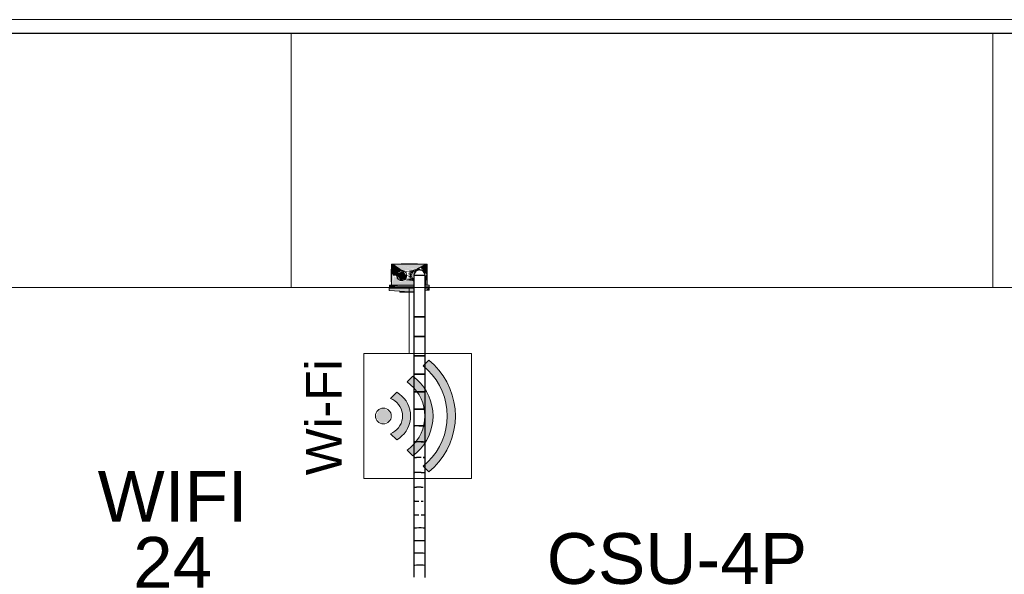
# Model space of a CAD drawing. Header units: millimetres. Extents: x 4476663 to 4477054, y -30323851 to -30323414.
# Tile 228 of 256: x 4476921.73 to 4476925.61, y -30323531.12 to -30323528.93. Entities that reach past the tile are written whole.
import ezdxf

# ---------------------------------------------------------------- set-up
doc = ezdxf.new("R2010")
doc.units = ezdxf.units.MM
doc.linetypes.add('NULL', pattern=[0])
for name, color, linetype, lineweight in [('CE-Caixa', 9, 'Continuous', 18), ('CE-Condutos (Teto)', 1, 'Continuous', 25), ('CE-Textos fios', 7, 'Continuous', 9), ('IFC-Parede padrão-Contorno', 44, 'Continuous', 5), ('IFC-Parede-Contorno', 42, 'Continuous', 5), ('P-Simbol', 5, 'Continuous', 20), ('Textos', 7, 'Continuous', 9)]:
    doc.layers.add(name, color=color, linetype=linetype, lineweight=lineweight)
doc.styles.add('ARIAL', font='arial.ttf')

msp = doc.modelspace()

# ---------------------------------------------------------------- hatches: boundary and pattern name
at = {"layer": 'CE-Caixa', "linetype": 'Continuous'}
for points in [[(4476923.1975, -30323529.8966), (4476923.1952, -30323529.8966), (4476923.1979, -30323529.9383)], [(4476923.1952, -30323529.9026), (4476923.1952, -30323529.9451), (4476923.1975, -30323529.9801), (4476923.2032, -30323529.9451), (4476923.1979, -30323529.9383)], [(4476923.1978, -30323529.9355), (4476923.2012, -30323529.9426), (4476923.2135, -30323529.9421), (4476923.23, -30323529.9223), (4476923.2032, -30323529.8966), (4476923.1975, -30323529.8966)], [(4476923.2403, -30323529.9223), (4476923.2032, -30323529.8966), (4476923.23, -30323529.9223)], [(4476923.2032, -30323529.8966), (4476923.2718, -30323529.9167), (4476923.2861, -30323529.9173)], [(4476923.2888, -30323529.9157), (4476923.3272, -30323529.8966), (4476923.2032, -30323529.8966), (4476923.2736, -30323529.9137)], [(4476923.2827, -30323529.9199), (4476923.2032, -30323529.8966), (4476923.2403, -30323529.9223)], [(4476923.2578, -30323529.9241), (4476923.2775, -30323529.9239), (4476923.2827, -30323529.9199)], [(4476923.3016, -30323529.9174), (4476923.3272, -30323529.8966), (4476923.2887, -30323529.9174)], [(4476923.3332, -30323529.9383), (4476923.3328, -30323529.8966), (4476923.3272, -30323529.8966), (4476923.3094, -30323529.9111), (4476923.317, -30323529.9177)], [(4476923.3352, -30323529.9026), (4476923.3328, -30323529.8966), (4476923.3332, -30323529.9383)], [(4476923.3352, -30323529.9026), (4476923.3328, -30323529.9801), (4476923.3352, -30323529.9451)], [(4476923.1952, -30323529.9451), (4476923.1952, -30323529.9666), (4476923.1975, -30323529.9801)], [(4476923.1975, -30323529.9801), (4476923.2835, -30323529.9801), (4476923.2835, -30323529.9635), (4476923.2523, -30323529.9597), (4476923.2294, -30323529.9666), (4476923.2061, -30323529.9443)], [(4476923.2159, -30323529.9364), (4476923.221, -30323529.9557), (4476923.2179, -30323529.9316)], [(4476923.2179, -30323529.9319), (4476923.2416, -30323529.9224), (4476923.2221, -30323529.9261)], [(4476923.2182, -30323529.9345), (4476923.2189, -30323529.9396), (4476923.2482, -30323529.9566), (4476923.255, -30323529.9431), (4476923.2412, -30323529.9226)], [(4476923.23, -30323529.9609), (4476923.2482, -30323529.9566), (4476923.2189, -30323529.9396)], [(4476923.2735, -30323529.9541), (4476923.2452, -30323529.9589), (4476923.2733, -30323529.9593)], [(4476923.2505, -30323529.9264), (4476923.2755, -30323529.9243), (4476923.2532, -30323529.9242)], [(4476923.2525, -30323529.9597), (4476923.2827, -30323529.9632), (4476923.2775, -30323529.9592)], [(4476923.2563, -30323529.9407), (4476923.2702, -30323529.9416), (4476923.271, -30323529.9351)], [(4476923.2576, -30323529.9522), (4476923.2735, -30323529.9541), (4476923.271, -30323529.948)], [(4476923.2582, -30323529.928), (4476923.2735, -30323529.9291), (4476923.2775, -30323529.9239)], [(4476923.2583, -30323529.9327), (4476923.271, -30323529.9351), (4476923.2735, -30323529.9291)], [(4476923.2594, -30323529.9471), (4476923.271, -30323529.948), (4476923.2702, -30323529.9416)], [(4476923.3332, -30323529.9383), (4476923.3278, -30323529.9445), (4476923.3278, -30323529.9801), (4476923.3328, -30323529.9801)], [(4476923.3352, -30323529.9451), (4476923.3337, -30323529.9666), (4476923.3352, -30323529.9801)], [(4476923.1863, -30323529.9916), (4476923.1863, -30323530.0006), (4476923.2652, -30323530.0059), (4476923.2835, -30323530.0043), (4476923.2835, -30323529.9916)], [(4476923.1892, -30323529.9801), (4476923.1874, -30323529.9861), (4476923.23, -30323529.9809)], [(4476923.1975, -30323529.9861), (4476923.1952, -30323529.9916), (4476923.2835, -30323529.988), (4476923.2835, -30323529.9861)], [(4476923.2341, -30323529.9801), (4476923.2032, -30323529.9861), (4476923.2835, -30323529.9861), (4476923.2835, -30323529.9801)], [(4476923.2032, -30323529.9916), (4476923.2835, -30323529.9916), (4476923.2835, -30323529.9883)], [(4476923.3278, -30323529.9974), (4476923.3441, -30323529.9989), (4476923.3441, -30323529.9916)], [(4476923.2282, -30323530.007), (4476923.282, -30323530.007), (4476923.2413, -30323530.0043)]]:
    msp.add_hatch(color=163, dxfattribs=at).paths.add_polyline_path(points)
at = {"layer": 'P-Simbol', "linetype": 'Continuous'}
for points in [[(4476923.3421, -30323530.2751), (4476923.3193, -30323530.2978), (4476923.3304, -30323530.3071), (4476923.3604, -30323530.339), (4476923.3845, -30323530.3755), (4476923.4018, -30323530.4157), (4476923.4119, -30323530.4583), (4476923.4145, -30323530.502), (4476923.4094, -30323530.5455), (4476923.3969, -30323530.5874), (4476923.3773, -30323530.6265), (4476923.3511, -30323530.6617), (4476923.3193, -30323530.6917), (4476923.3421, -30323530.7145), (4476923.3605, -30323530.6981), (4476923.3775, -30323530.6801), (4476923.3928, -30323530.6608), (4476923.4064, -30323530.6401), (4476923.4182, -30323530.6184), (4476923.428, -30323530.5958), (4476923.4358, -30323530.5723), (4476923.4415, -30323530.5483), (4476923.4451, -30323530.5239), (4476923.4466, -30323530.4992), (4476923.4459, -30323530.4745), (4476923.443, -30323530.45), (4476923.4381, -30323530.4258), (4476923.431, -30323530.4021), (4476923.4219, -30323530.3792), (4476923.4109, -30323530.3571), (4476923.3979, -30323530.336), (4476923.3832, -30323530.3162), (4476923.3668, -30323530.2977)], [(4476923.2564, -30323530.6288), (4476923.2793, -30323530.6518), (4476923.2926, -30323530.6411), (4476923.316, -30323530.6164), (4476923.3348, -30323530.5881), (4476923.3484, -30323530.5569), (4476923.3564, -30323530.5239), (4476923.3585, -30323530.4899), (4476923.3547, -30323530.4561), (4476923.3451, -30323530.4235), (4476923.33, -30323530.393), (4476923.3098, -30323530.3657), (4476923.2793, -30323530.3378), (4476923.2564, -30323530.3607), (4476923.2794, -30323530.38), (4476923.2976, -30323530.4019), (4476923.3117, -30323530.4265), (4476923.3212, -30323530.4533), (4476923.3261, -30323530.4813), (4476923.3259, -30323530.5098), (4476923.3208, -30323530.5377), (4476923.311, -30323530.5644), (4476923.2967, -30323530.589), (4476923.2783, -30323530.6107)], [(4476923.2158, -30323530.4013), (4476923.1919, -30323530.4252), (4476923.2042, -30323530.4316), (4476923.227, -30323530.4547), (4476923.238, -30323530.4853), (4476923.235, -30323530.5177), (4476923.2186, -30323530.5458), (4476923.1919, -30323530.5643), (4476923.2158, -30323530.5882), (4476923.2238, -30323530.5833), (4476923.2504, -30323530.5574), (4476923.2666, -30323530.5239), (4476923.2703, -30323530.4868), (4476923.2612, -30323530.4508), (4476923.2402, -30323530.42)], [(4476923.1635, -30323530.4637), (4476923.1457, -30323530.4693), (4476923.1329, -30323530.5002), (4476923.1554, -30323530.5248), (4476923.1873, -30323530.5148), (4476923.1917, -30323530.4816)]]:
    msp.add_hatch(color=5, dxfattribs=at).paths.add_polyline_path(points)

# ---------------------------------------------------------------- linework, layer by layer
at = {"layer": 'CE-Caixa'}
for p, q in [((4476923.1952, -30323529.9166), (4476923.1943, -30323529.9166)), ((4476923.1943, -30323529.9166), (4476923.1943, -30323529.9174)), ((4476923.1943, -30323529.9174), (4476923.1943, -30323529.9199)), ((4476923.1943, -30323529.9199), (4476923.1943, -30323529.9239)), ((4476923.1952, -30323529.8966), (4476923.1952, -30323529.9026)), ((4476923.1975, -30323529.8966), (4476923.1952, -30323529.8966)), ((4476923.1952, -30323529.9026), (4476923.1952, -30323529.9166)), ((4476923.1952, -30323529.9166), (4476923.1952, -30323529.9451)), ((4476923.1952, -30323529.9174), (4476923.1952, -30323529.9166)), ((4476923.1952, -30323529.9199), (4476923.1952, -30323529.9174)), ((4476923.1952, -30323529.9239), (4476923.1952, -30323529.9199)), ((4476923.2032, -30323529.8966), (4476923.1975, -30323529.8966)), ((4476923.2332, -30323529.8966), (4476923.2032, -30323529.8966)), ((4476923.2337, -30323529.8956), (4476923.2332, -30323529.8956)), ((4476923.2332, -30323529.8956), (4476923.2332, -30323529.8966)), ((4476923.2402, -30323529.8966), (4476923.2332, -30323529.8966)), ((4476923.2332, -30323529.8966), (4476923.2337, -30323529.8966)), ((4476923.2343, -30323529.8956), (4476923.2337, -30323529.8956)), ((4476923.2337, -30323529.8966), (4476923.2343, -30323529.8966)), ((4476923.2359, -30323529.8956), (4476923.2343, -30323529.8956)), ((4476923.2343, -30323529.8966), (4476923.2359, -30323529.8966)), ((4476923.2375, -30323529.8956), (4476923.2359, -30323529.8956)), ((4476923.2359, -30323529.8966), (4476923.2375, -30323529.8966)), ((4476923.24, -30323529.8956), (4476923.2375, -30323529.8956)), ((4476923.2375, -30323529.8966), (4476923.24, -30323529.8966)), ((4476923.2402, -30323529.8956), (4476923.2402, -30323529.8966)), ((4476923.241, -30323529.8956), (4476923.2402, -30323529.8956)), ((4476923.2902, -30323529.8966), (4476923.2402, -30323529.8966)), ((4476923.2402, -30323529.8966), (4476923.241, -30323529.8966)), ((4476923.2435, -30323529.8956), (4476923.241, -30323529.8956)), ((4476923.241, -30323529.8966), (4476923.2435, -30323529.8966)), ((4476923.2475, -30323529.8956), (4476923.2435, -30323529.8956)), ((4476923.2435, -30323529.8966), (4476923.2475, -30323529.8966)), ((4476923.2527, -30323529.8956), (4476923.2475, -30323529.8956)), ((4476923.2475, -30323529.8966), (4476923.2527, -30323529.8966)), ((4476923.2587, -30323529.8956), (4476923.2527, -30323529.8956)), ((4476923.2527, -30323529.8966), (4476923.2587, -30323529.8966)), ((4476923.2652, -30323529.8956), (4476923.2587, -30323529.8956)), ((4476923.2587, -30323529.8966), (4476923.2652, -30323529.8966)), ((4476923.2716, -30323529.8956), (4476923.2652, -30323529.8956)), ((4476923.2652, -30323529.8966), (4476923.2716, -30323529.8966)), ((4476923.2777, -30323529.8956), (4476923.2716, -30323529.8956)), ((4476923.2716, -30323529.8966), (4476923.2777, -30323529.8966)), ((4476923.2775, -30323529.9239), (4476923.2827, -30323529.9199)), ((4476923.2829, -30323529.8956), (4476923.2777, -30323529.8956)), ((4476923.2777, -30323529.8966), (4476923.2829, -30323529.8966)), ((4476923.2827, -30323529.9199), (4476923.2887, -30323529.9174)), ((4476923.2868, -30323529.8956), (4476923.2829, -30323529.8956)), ((4476923.2829, -30323529.8966), (4476923.2868, -30323529.8966)), ((4476923.2893, -30323529.8956), (4476923.2868, -30323529.8956)), ((4476923.2868, -30323529.8966), (4476923.2893, -30323529.8966)), ((4476923.2887, -30323529.9174), (4476923.2952, -30323529.9166)), ((4476923.2902, -30323529.8956), (4476923.2893, -30323529.8956)), ((4476923.2893, -30323529.8966), (4476923.2902, -30323529.8966)), ((4476923.2902, -30323529.8966), (4476923.2902, -30323529.8956)), ((4476923.2961, -30323529.8966), (4476923.2902, -30323529.8966)), ((4476923.2929, -30323529.8956), (4476923.2903, -30323529.8956)), ((4476923.2903, -30323529.8966), (4476923.2929, -30323529.8966)), ((4476923.2945, -30323529.8956), (4476923.2929, -30323529.8956)), ((4476923.2929, -30323529.8966), (4476923.2945, -30323529.8966)), ((4476923.2961, -30323529.8956), (4476923.2945, -30323529.8956)), ((4476923.2945, -30323529.8966), (4476923.2961, -30323529.8966)), ((4476923.2952, -30323529.9166), (4476923.3016, -30323529.9174)), ((4476923.2961, -30323529.8966), (4476923.2961, -30323529.8956)), ((4476923.2961, -30323529.8956), (4476923.2972, -30323529.8966)), ((4476923.2966, -30323529.8956), (4476923.2961, -30323529.8956)), ((4476923.2972, -30323529.8966), (4476923.2961, -30323529.8966)), ((4476923.2972, -30323529.8956), (4476923.2966, -30323529.8956)), ((4476923.2972, -30323529.8966), (4476923.2972, -30323529.8956)), ((4476923.3272, -30323529.8966), (4476923.2972, -30323529.8966)), ((4476923.3016, -30323529.9174), (4476923.3064, -30323529.9194)), ((4476923.3328, -30323529.8966), (4476923.3272, -30323529.8966)), ((4476923.3352, -30323529.8966), (4476923.3328, -30323529.8966)), ((4476923.3352, -30323529.9026), (4476923.3352, -30323529.8966)), ((4476923.3352, -30323529.9166), (4476923.3352, -30323529.9026)), ((4476923.3352, -30323529.9451), (4476923.3352, -30323529.9166)), ((4476923.3352, -30323529.9166), (4476923.3352, -30323529.9174)), ((4476923.3361, -30323529.9166), (4476923.3352, -30323529.9166)), ((4476923.3352, -30323529.9174), (4476923.3352, -30323529.9199)), ((4476923.3352, -30323529.9199), (4476923.3352, -30323529.9239)), ((4476923.3361, -30323529.9174), (4476923.3361, -30323529.9166)), ((4476923.3361, -30323529.9199), (4476923.3361, -30323529.9174)), ((4476923.3361, -30323529.9239), (4476923.3361, -30323529.9199)), ((4476923.1943, -30323529.9239), (4476923.1943, -30323529.9291)), ((4476923.1943, -30323529.9291), (4476923.1943, -30323529.9351)), ((4476923.1943, -30323529.9351), (4476923.1943, -30323529.9416)), ((4476923.1943, -30323529.9416), (4476923.1943, -30323529.948)), ((4476923.1943, -30323529.948), (4476923.1943, -30323529.9541)), ((4476923.1943, -30323529.9541), (4476923.1943, -30323529.9592)), ((4476923.1943, -30323529.9592), (4476923.1943, -30323529.9632)), ((4476923.1952, -30323529.9291), (4476923.1952, -30323529.9239)), ((4476923.1952, -30323529.9351), (4476923.1952, -30323529.9291)), ((4476923.1952, -30323529.9416), (4476923.1952, -30323529.9351)), ((4476923.1952, -30323529.948), (4476923.1952, -30323529.9416)), ((4476923.1952, -30323529.9451), (4476923.1952, -30323529.9666)), ((4476923.1952, -30323529.9541), (4476923.1952, -30323529.948)), ((4476923.1952, -30323529.9592), (4476923.1952, -30323529.9541)), ((4476923.1952, -30323529.9632), (4476923.1952, -30323529.9592)), ((4476923.2159, -30323529.9364), (4476923.2152, -30323529.9416)), ((4476923.2152, -30323529.9416), (4476923.2159, -30323529.9364)), ((4476923.2152, -30323529.9416), (4476923.2159, -30323529.9467)), ((4476923.2159, -30323529.9467), (4476923.2152, -30323529.9416)), ((4476923.2179, -30323529.9316), (4476923.2159, -30323529.9364)), ((4476923.2159, -30323529.9364), (4476923.2179, -30323529.9316)), ((4476923.2159, -30323529.9467), (4476923.2179, -30323529.9516)), ((4476923.2179, -30323529.9516), (4476923.2159, -30323529.9467)), ((4476923.2179, -30323529.9316), (4476923.221, -30323529.9274)), ((4476923.221, -30323529.9557), (4476923.2179, -30323529.9316)), ((4476923.2179, -30323529.9516), (4476923.221, -30323529.9557)), ((4476923.221, -30323529.9557), (4476923.2179, -30323529.9516)), ((4476923.221, -30323529.9274), (4476923.2252, -30323529.9242)), ((4476923.2252, -30323529.9589), (4476923.221, -30323529.9557)), ((4476923.2252, -30323529.9242), (4476923.23, -30323529.9223)), ((4476923.23, -30323529.9609), (4476923.2252, -30323529.9589)), ((4476923.23, -30323529.9223), (4476923.2352, -30323529.9216)), ((4476923.2352, -30323529.9216), (4476923.2403, -30323529.9223)), ((4476923.2403, -30323529.9223), (4476923.2452, -30323529.9242)), ((4476923.2452, -30323529.9589), (4476923.2403, -30323529.9609)), ((4476923.2452, -30323529.9242), (4476923.2493, -30323529.9274)), ((4476923.2493, -30323529.9557), (4476923.2452, -30323529.9589)), ((4476923.2493, -30323529.9274), (4476923.2525, -30323529.9316)), ((4476923.2525, -30323529.9516), (4476923.2493, -30323529.9557)), ((4476923.2525, -30323529.9316), (4476923.2545, -30323529.9364)), ((4476923.2545, -30323529.9467), (4476923.2525, -30323529.9516)), ((4476923.2545, -30323529.9364), (4476923.2552, -30323529.9416)), ((4476923.2552, -30323529.9416), (4476923.2545, -30323529.9467)), ((4476923.2702, -30323529.9416), (4476923.271, -30323529.9351)), ((4476923.271, -30323529.948), (4476923.2702, -30323529.9416)), ((4476923.271, -30323529.9351), (4476923.2735, -30323529.9291)), ((4476923.2735, -30323529.9541), (4476923.271, -30323529.948)), ((4476923.2735, -30323529.9291), (4476923.2775, -30323529.9239)), ((4476923.2775, -30323529.9592), (4476923.2735, -30323529.9541)), ((4476923.2752, -30323529.9416), (4476923.2759, -30323529.9364)), ((4476923.2759, -30323529.9467), (4476923.2752, -30323529.9416)), ((4476923.2759, -30323529.9364), (4476923.2779, -30323529.9316)), ((4476923.2779, -30323529.9516), (4476923.2759, -30323529.9467)), ((4476923.2827, -30323529.9632), (4476923.2775, -30323529.9592)), ((4476923.2779, -30323529.9316), (4476923.281, -30323529.9274)), ((4476923.281, -30323529.9557), (4476923.2779, -30323529.9516)), ((4476923.281, -30323529.9274), (4476923.2852, -30323529.9242)), ((4476923.2835, -30323529.9576), (4476923.281, -30323529.9557)), ((4476923.2852, -30323529.9242), (4476923.29, -30323529.9223)), ((4476923.29, -30323529.9223), (4476923.2952, -30323529.9216)), ((4476923.2952, -30323529.9216), (4476923.2958, -30323529.9216)), ((4476923.3352, -30323529.9239), (4476923.3352, -30323529.9291)), ((4476923.3352, -30323529.9291), (4476923.3352, -30323529.9351)), ((4476923.3352, -30323529.9351), (4476923.3352, -30323529.9416)), ((4476923.3352, -30323529.9416), (4476923.3352, -30323529.948)), ((4476923.3352, -30323529.9666), (4476923.3352, -30323529.9451)), ((4476923.3352, -30323529.948), (4476923.3352, -30323529.9541)), ((4476923.3352, -30323529.9541), (4476923.3352, -30323529.9592)), ((4476923.3352, -30323529.9592), (4476923.3352, -30323529.9632)), ((4476923.3361, -30323529.9291), (4476923.3361, -30323529.9239)), ((4476923.3361, -30323529.9351), (4476923.3361, -30323529.9291)), ((4476923.3361, -30323529.9416), (4476923.3361, -30323529.9351)), ((4476923.3361, -30323529.948), (4476923.3361, -30323529.9416)), ((4476923.3361, -30323529.9541), (4476923.3361, -30323529.948)), ((4476923.3361, -30323529.9592), (4476923.3361, -30323529.9541)), ((4476923.3361, -30323529.9632), (4476923.3361, -30323529.9592)), ((4476923.1863, -30323529.9916), (4476923.1863, -30323530.0006)), ((4476923.1952, -30323529.9916), (4476923.1863, -30323529.9916)), ((4476923.1874, -30323529.9801), (4476923.1874, -30323529.9861)), ((4476923.1892, -30323529.9801), (4476923.1874, -30323529.9801)), ((4476923.1874, -30323529.9861), (4476923.1892, -30323529.9861)), ((4476923.191, -30323529.9801), (4476923.1892, -30323529.9801)), ((4476923.1892, -30323529.9861), (4476923.191, -30323529.9861)), ((4476923.1913, -30323529.9801), (4476923.191, -30323529.9801)), ((4476923.191, -30323529.9861), (4476923.1913, -30323529.9861)), ((4476923.1924, -30323529.9801), (4476923.1913, -30323529.9801)), ((4476923.1913, -30323529.9861), (4476923.1924, -30323529.9861)), ((4476923.1943, -30323529.9801), (4476923.1924, -30323529.9801)), ((4476923.1924, -30323529.9861), (4476923.1943, -30323529.9861)), ((4476923.1943, -30323529.9632), (4476923.1943, -30323529.9657)), ((4476923.1943, -30323529.9657), (4476923.1943, -30323529.9666)), ((4476923.1943, -30323529.9666), (4476923.1952, -30323529.9666)), ((4476923.1952, -30323529.9801), (4476923.1943, -30323529.9801)), ((4476923.1943, -30323529.9861), (4476923.1952, -30323529.9861)), ((4476923.1952, -30323529.9657), (4476923.1952, -30323529.9632)), ((4476923.1952, -30323529.9666), (4476923.1952, -30323529.9657)), ((4476923.1952, -30323529.9666), (4476923.1952, -30323529.9801)), ((4476923.1952, -30323529.9801), (4476923.1975, -30323529.9801)), ((4476923.1968, -30323529.9801), (4476923.1952, -30323529.9801)), ((4476923.1952, -30323529.9861), (4476923.1952, -30323529.9916)), ((4476923.1975, -30323529.9861), (4476923.1952, -30323529.9861)), ((4476923.1952, -30323529.9861), (4476923.1968, -30323529.9861)), ((4476923.2282, -30323529.9916), (4476923.1952, -30323529.9916)), ((4476923.1952, -30323529.9916), (4476923.1975, -30323529.9916)), ((4476923.1998, -30323529.9801), (4476923.1968, -30323529.9801)), ((4476923.1968, -30323529.9861), (4476923.1998, -30323529.9861)), ((4476923.1975, -30323529.9801), (4476923.2032, -30323529.9801)), ((4476923.2032, -30323529.9861), (4476923.1975, -30323529.9861)), ((4476923.1975, -30323529.9916), (4476923.2032, -30323529.9916)), ((4476923.2032, -30323529.9801), (4476923.1998, -30323529.9801)), ((4476923.1998, -30323529.9861), (4476923.2032, -30323529.9861)), ((4476923.2032, -30323529.9801), (4476923.2203, -30323529.9801)), ((4476923.2203, -30323529.9801), (4476923.2032, -30323529.9801)), ((4476923.2032, -30323529.9861), (4476923.2341, -30323529.9861)), ((4476923.2835, -30323529.9861), (4476923.2032, -30323529.9861)), ((4476923.2032, -30323529.9916), (4476923.2282, -30323529.9916)), ((4476923.2203, -30323529.9801), (4476923.2296, -30323529.9801)), ((4476923.2296, -30323529.9801), (4476923.2203, -30323529.9801)), ((4476923.2652, -30323529.9916), (4476923.2282, -30323529.9916)), ((4476923.2282, -30323529.9916), (4476923.2835, -30323529.9916)), ((4476923.2296, -30323529.9801), (4476923.2397, -30323529.9801)), ((4476923.2341, -30323529.9801), (4476923.2296, -30323529.9801)), ((4476923.2352, -30323529.9616), (4476923.23, -30323529.9609)), ((4476923.2652, -30323529.9801), (4476923.2341, -30323529.9801)), ((4476923.2341, -30323529.9861), (4476923.2652, -30323529.9861)), ((4476923.2403, -30323529.9609), (4476923.2352, -30323529.9616)), ((4476923.2397, -30323529.9801), (4476923.2528, -30323529.9801)), ((4476923.2528, -30323529.9801), (4476923.2762, -30323529.9801)), ((4476923.2835, -30323529.9801), (4476923.2652, -30323529.9801)), ((4476923.2652, -30323529.9861), (4476923.2835, -30323529.9861)), ((4476923.2835, -30323529.9916), (4476923.2652, -30323529.9916)), ((4476923.2762, -30323529.9801), (4476923.2835, -30323529.9801)), ((4476923.2835, -30323529.9635), (4476923.2827, -30323529.9632)), ((4476923.3278, -30323529.9801), (4476923.3328, -30323529.9801)), ((4476923.3305, -30323529.9801), (4476923.3278, -30323529.9801)), ((4476923.3328, -30323529.9861), (4476923.3278, -30323529.9861)), ((4476923.3278, -30323529.9861), (4476923.3305, -30323529.9861)), ((4476923.3352, -30323529.9916), (4476923.3278, -30323529.9916)), ((4476923.3278, -30323529.9916), (4476923.3328, -30323529.9916)), ((4476923.3336, -30323529.9801), (4476923.3305, -30323529.9801)), ((4476923.3305, -30323529.9861), (4476923.3336, -30323529.9861)), ((4476923.3328, -30323529.9801), (4476923.3352, -30323529.9801)), ((4476923.3352, -30323529.9861), (4476923.3328, -30323529.9861)), ((4476923.3328, -30323529.9916), (4476923.3352, -30323529.9916)), ((4476923.3352, -30323529.9801), (4476923.3336, -30323529.9801)), ((4476923.3336, -30323529.9861), (4476923.3352, -30323529.9861)), ((4476923.3352, -30323529.9632), (4476923.3352, -30323529.9657)), ((4476923.3352, -30323529.9657), (4476923.3352, -30323529.9666)), ((4476923.3352, -30323529.9801), (4476923.3352, -30323529.9666)), ((4476923.3352, -30323529.9666), (4476923.3361, -30323529.9666)), ((4476923.3361, -30323529.9801), (4476923.3352, -30323529.9801)), ((4476923.3352, -30323529.9916), (4476923.3352, -30323529.9861)), ((4476923.3352, -30323529.9861), (4476923.3361, -30323529.9861)), ((4476923.3441, -30323529.9916), (4476923.3352, -30323529.9916)), ((4476923.3361, -30323529.9657), (4476923.3361, -30323529.9632)), ((4476923.3361, -30323529.9666), (4476923.3361, -30323529.9657)), ((4476923.338, -30323529.9801), (4476923.3361, -30323529.9801)), ((4476923.3361, -30323529.9861), (4476923.338, -30323529.9861)), ((4476923.3391, -30323529.9801), (4476923.338, -30323529.9801)), ((4476923.338, -30323529.9861), (4476923.3391, -30323529.9861)), ((4476923.3394, -30323529.9801), (4476923.3391, -30323529.9801)), ((4476923.3391, -30323529.9861), (4476923.3394, -30323529.9861)), ((4476923.3411, -30323529.9801), (4476923.3394, -30323529.9801)), ((4476923.3394, -30323529.9861), (4476923.3411, -30323529.9861)), ((4476923.3429, -30323529.9801), (4476923.3411, -30323529.9801)), ((4476923.3411, -30323529.9861), (4476923.3429, -30323529.9861)), ((4476923.3429, -30323529.9861), (4476923.3429, -30323529.9801)), ((4476923.3441, -30323529.9989), (4476923.3441, -30323529.9916)), ((4476923.1863, -30323530.0006), (4476923.2282, -30323530.0034)), ((4476923.2282, -30323530.0034), (4476923.2652, -30323530.0059)), ((4476923.2282, -30323530.0034), (4476923.2282, -30323530.007)), ((4476923.2282, -30323530.007), (4476923.2526, -30323530.007)), ((4476923.2526, -30323530.007), (4476923.282, -30323530.007)), ((4476923.2652, -30323530.0059), (4476923.2835, -30323530.0043)), ((4476923.282, -30323530.007), (4476923.2835, -30323530.007)), ((4476923.3278, -30323530.0003), (4476923.3441, -30323529.9989))]:
    msp.add_line(p, q, dxfattribs=at)
at = {"layer": 'CE-Condutos (Teto)'}
for p, q in [((4476923.297, -30323529.9209), (4476923.2959, -30323529.9216)), ((4476923.3001, -30323529.9202), (4476923.297, -30323529.9209)), ((4476923.303, -30323529.9193), (4476923.3001, -30323529.9202)), ((4476923.3042, -30323529.9194), (4476923.3001, -30323529.9202)), ((4476923.3042, -30323529.9194), (4476923.303, -30323529.9193)), ((4476923.3054, -30323529.9192), (4476923.3042, -30323529.9194)), ((4476923.3064, -30323529.9194), (4476923.3054, -30323529.9192)), ((4476923.3072, -30323529.9196), (4476923.3064, -30323529.9194)), ((4476923.3086, -30323529.9199), (4476923.3072, -30323529.9196)), ((4476923.3132, -30323529.9209), (4476923.3086, -30323529.9199)), ((4476923.3123, -30323529.9203), (4476923.3086, -30323529.9199)), ((4476923.3134, -30323529.9209), (4476923.3123, -30323529.9203)), ((4476923.3134, -30323529.9209), (4476923.3132, -30323529.9209)), ((4476923.3134, -30323529.9209), (4476923.3134, -30323529.9209)), ((4476923.3139, -30323529.9209), (4476923.3134, -30323529.9209)), ((4476923.3143, -30323529.9211), (4476923.3139, -30323529.9209)), ((4476923.3177, -30323529.9234), (4476923.3143, -30323529.9211)), ((4476923.2851, -30323529.9333), (4476923.2835, -30323529.9416)), ((4476923.2851, -30323529.9333), (4476923.2835, -30323529.9369)), ((4476923.2835, -30323529.9369), (4476923.2835, -30323529.9416)), ((4476923.2835, -30323529.9416), (4476923.2835, -30323529.9576)), ((4476923.2873, -30323529.9416), (4476923.2835, -30323529.9416)), ((4476923.2835, -30323529.9576), (4476923.2835, -30323529.9582)), ((4476923.2835, -30323529.9582), (4476923.2835, -30323529.9635)), ((4476923.2854, -30323529.9326), (4476923.2851, -30323529.933)), ((4476923.2851, -30323529.933), (4476923.2851, -30323529.9333)), ((4476923.2894, -30323529.9265), (4476923.2854, -30323529.9326)), ((4476923.2873, -30323529.9284), (4476923.2854, -30323529.9326)), ((4476923.2894, -30323529.9265), (4476923.2873, -30323529.9284)), ((4476923.2942, -30323529.9416), (4476923.2873, -30323529.9416)), ((4476923.2899, -30323529.9257), (4476923.2894, -30323529.9265)), ((4476923.2913, -30323529.9248), (4476923.2899, -30323529.9257)), ((4476923.2958, -30323529.9217), (4476923.2913, -30323529.9248)), ((4476923.2942, -30323529.9222), (4476923.2913, -30323529.9248)), ((4476923.2958, -30323529.9216), (4476923.2942, -30323529.9222)), ((4476923.3022, -30323529.9416), (4476923.2942, -30323529.9416)), ((4476923.2959, -30323529.9216), (4476923.2958, -30323529.9217)), ((4476923.2959, -30323529.9216), (4476923.2958, -30323529.9216)), ((4476923.303, -30323529.9416), (4476923.3022, -30323529.9416)), ((4476923.3123, -30323529.9416), (4476923.303, -30323529.9416)), ((4476923.3202, -30323529.9416), (4476923.3123, -30323529.9416)), ((4476923.3207, -30323529.9254), (4476923.3177, -30323529.9234)), ((4476923.3204, -30323529.9249), (4476923.3177, -30323529.9234)), ((4476923.3204, -30323529.9416), (4476923.3202, -30323529.9416)), ((4476923.3207, -30323529.9254), (4476923.3204, -30323529.9249)), ((4476923.3258, -30323529.9416), (4476923.3204, -30323529.9416)), ((4476923.3212, -30323529.9257), (4476923.3207, -30323529.9254)), ((4476923.3242, -30323529.9302), (4476923.3212, -30323529.9257)), ((4476923.3261, -30323529.933), (4476923.3242, -30323529.9302)), ((4476923.3258, -30323529.9325), (4476923.3242, -30323529.9302)), ((4476923.3278, -30323529.9416), (4476923.3258, -30323529.9416)), ((4476923.3278, -30323529.9416), (4476923.3261, -30323529.933)), ((4476923.3278, -30323529.9801), (4476923.3278, -30323529.9416)), ((4476923.2835, -30323529.9635), (4476923.2835, -30323529.9801)), ((4476923.2835, -30323529.9801), (4476923.2835, -30323529.9861)), ((4476923.2835, -30323529.9861), (4476923.2835, -30323529.9916)), ((4476923.2835, -30323529.9916), (4476923.2835, -30323530.0043)), ((4476923.3278, -30323529.9861), (4476923.3278, -30323529.9801)), ((4476923.3278, -30323529.9916), (4476923.3278, -30323529.9861)), ((4476923.3278, -30323530.0003), (4476923.3278, -30323529.9916)), ((4476923.2835, -30323530.0043), (4476923.2835, -30323530.007)), ((4476923.2835, -30323530.007), (4476923.2835, -30323530.0245)), ((4476923.2835, -30323530.0245), (4476923.2835, -30323530.1047)), ((4476923.3278, -30323530.0245), (4476923.3278, -30323530.0003)), ((4476923.3278, -30323530.1047), (4476923.3278, -30323530.0245)), ((4476923.2835, -30323530.1047), (4476923.2835, -30323530.1822)), ((4476923.2942, -30323530.1046), (4476923.2873, -30323530.1047)), ((4476923.2873, -30323530.1047), (4476923.2942, -30323530.1047)), ((4476923.303, -30323530.1046), (4476923.2942, -30323530.1046)), ((4476923.2942, -30323530.1047), (4476923.303, -30323530.1047)), ((4476923.3123, -30323530.1046), (4476923.303, -30323530.1046)), ((4476923.303, -30323530.1047), (4476923.3123, -30323530.1047)), ((4476923.3204, -30323530.1047), (4476923.3123, -30323530.1046)), ((4476923.3123, -30323530.1047), (4476923.3204, -30323530.1047)), ((4476923.3258, -30323530.1047), (4476923.3204, -30323530.1047)), ((4476923.3204, -30323530.1047), (4476923.3258, -30323530.1047)), ((4476923.3278, -30323530.1047), (4476923.3258, -30323530.1047)), ((4476923.3258, -30323530.1047), (4476923.3278, -30323530.1047)), ((4476923.3278, -30323530.1823), (4476923.3278, -30323530.1047)), ((4476923.2873, -30323530.1822), (4476923.2835, -30323530.1822)), ((4476923.2835, -30323530.1822), (4476923.2835, -30323530.2573)), ((4476923.2835, -30323530.1822), (4476923.2873, -30323530.1822)), ((4476923.2942, -30323530.1822), (4476923.2873, -30323530.1822)), ((4476923.2873, -30323530.1822), (4476923.2942, -30323530.1822)), ((4476923.303, -30323530.1822), (4476923.2942, -30323530.1822)), ((4476923.2942, -30323530.1822), (4476923.303, -30323530.1822)), ((4476923.3123, -30323530.1822), (4476923.303, -30323530.1822)), ((4476923.303, -30323530.1822), (4476923.3123, -30323530.1822)), ((4476923.3204, -30323530.1822), (4476923.3123, -30323530.1822)), ((4476923.3123, -30323530.1822), (4476923.3204, -30323530.1822)), ((4476923.3258, -30323530.1822), (4476923.3204, -30323530.1822)), ((4476923.3204, -30323530.1822), (4476923.3258, -30323530.1822)), ((4476923.3278, -30323530.1823), (4476923.3258, -30323530.1822)), ((4476923.3258, -30323530.1822), (4476923.3278, -30323530.1823)), ((4476923.3278, -30323530.2573), (4476923.3278, -30323530.1823)), ((4476923.2873, -30323530.2573), (4476923.2835, -30323530.2573)), ((4476923.2835, -30323530.2573), (4476923.2835, -30323530.3299)), ((4476923.2835, -30323530.2573), (4476923.2873, -30323530.2573)), ((4476923.2942, -30323530.2572), (4476923.2873, -30323530.2573)), ((4476923.2873, -30323530.2573), (4476923.2942, -30323530.2573)), ((4476923.303, -30323530.2572), (4476923.2942, -30323530.2572)), ((4476923.2942, -30323530.2573), (4476923.303, -30323530.2573)), ((4476923.3123, -30323530.2572), (4476923.303, -30323530.2572)), ((4476923.303, -30323530.2573), (4476923.3123, -30323530.2573)), ((4476923.3204, -30323530.2572), (4476923.3123, -30323530.2572)), ((4476923.3123, -30323530.2573), (4476923.3204, -30323530.2573)), ((4476923.3258, -30323530.2573), (4476923.3204, -30323530.2572)), ((4476923.3204, -30323530.2573), (4476923.3258, -30323530.2573)), ((4476923.3275, -30323530.2573), (4476923.3258, -30323530.2573)), ((4476923.3258, -30323530.2573), (4476923.3278, -30323530.2573)), ((4476923.3278, -30323530.2573), (4476923.3275, -30323530.2573)), ((4476923.3278, -30323530.3299), (4476923.3278, -30323530.2573)), ((4476923.2873, -30323530.3298), (4476923.2835, -30323530.3298)), ((4476923.2835, -30323530.3298), (4476923.2835, -30323530.4)), ((4476923.2835, -30323530.3299), (4476923.2873, -30323530.3298)), ((4476923.2942, -30323530.3298), (4476923.2873, -30323530.3298)), ((4476923.2873, -30323530.3298), (4476923.2942, -30323530.3298)), ((4476923.303, -30323530.3298), (4476923.2942, -30323530.3298)), ((4476923.2942, -30323530.3298), (4476923.303, -30323530.3298)), ((4476923.3123, -30323530.3298), (4476923.303, -30323530.3298)), ((4476923.303, -30323530.3298), (4476923.3123, -30323530.3298)), ((4476923.3204, -30323530.3298), (4476923.3123, -30323530.3298)), ((4476923.3123, -30323530.3298), (4476923.3204, -30323530.3298)), ((4476923.3258, -30323530.3298), (4476923.3204, -30323530.3298)), ((4476923.3204, -30323530.3298), (4476923.3258, -30323530.3298)), ((4476923.3268, -30323530.3299), (4476923.3258, -30323530.3298)), ((4476923.3258, -30323530.3298), (4476923.3278, -30323530.3299)), ((4476923.3278, -30323530.3299), (4476923.3268, -30323530.3299)), ((4476923.3278, -30323530.4001), (4476923.3278, -30323530.3299)), ((4476923.2873, -30323530.4), (4476923.2835, -30323530.4)), ((4476923.2835, -30323530.4), (4476923.2835, -30323530.4679)), ((4476923.2942, -30323530.3999), (4476923.2873, -30323530.4)), ((4476923.2873, -30323530.4), (4476923.2942, -30323530.4)), ((4476923.303, -30323530.3999), (4476923.2942, -30323530.3999)), ((4476923.2942, -30323530.4), (4476923.303, -30323530.4)), ((4476923.3123, -30323530.3999), (4476923.303, -30323530.3999)), ((4476923.303, -30323530.4), (4476923.3123, -30323530.4)), ((4476923.3204, -30323530.3999), (4476923.3123, -30323530.3999)), ((4476923.3123, -30323530.4), (4476923.3204, -30323530.4)), ((4476923.3258, -30323530.4), (4476923.3204, -30323530.3999)), ((4476923.3204, -30323530.4), (4476923.3258, -30323530.4)), ((4476923.3258, -30323530.4), (4476923.3278, -30323530.4001)), ((4476923.3278, -30323530.468), (4476923.3278, -30323530.4001)), ((4476923.2873, -30323530.4678), (4476923.2835, -30323530.4679)), ((4476923.2835, -30323530.4679), (4476923.2873, -30323530.4678)), ((4476923.2835, -30323530.4679), (4476923.2835, -30323530.5336)), ((4476923.2942, -30323530.4677), (4476923.2873, -30323530.4678)), ((4476923.2873, -30323530.4678), (4476923.2942, -30323530.4678)), ((4476923.303, -30323530.4677), (4476923.2942, -30323530.4677)), ((4476923.2942, -30323530.4678), (4476923.303, -30323530.4678)), ((4476923.3123, -30323530.4677), (4476923.303, -30323530.4677)), ((4476923.303, -30323530.4678), (4476923.3123, -30323530.4678)), ((4476923.3204, -30323530.4678), (4476923.3123, -30323530.4677)), ((4476923.3123, -30323530.4678), (4476923.3204, -30323530.4678)), ((4476923.3258, -30323530.4678), (4476923.3204, -30323530.4678)), ((4476923.3204, -30323530.4678), (4476923.3258, -30323530.4679)), ((4476923.3267, -30323530.4679), (4476923.3258, -30323530.4678)), ((4476923.3258, -30323530.4679), (4476923.3278, -30323530.468)), ((4476923.3278, -30323530.468), (4476923.3267, -30323530.4679)), ((4476923.3278, -30323530.5336), (4476923.3278, -30323530.468)), ((4476923.2873, -30323530.5334), (4476923.2835, -30323530.5335)), ((4476923.2835, -30323530.5335), (4476923.2835, -30323530.597)), ((4476923.2835, -30323530.5336), (4476923.2873, -30323530.5335)), ((4476923.2942, -30323530.5333), (4476923.2873, -30323530.5334)), ((4476923.303, -30323530.5333), (4476923.2942, -30323530.5333)), ((4476923.3123, -30323530.5333), (4476923.303, -30323530.5333)), ((4476923.303, -30323530.5334), (4476923.3123, -30323530.5334)), ((4476923.3204, -30323530.5333), (4476923.3123, -30323530.5333)), ((4476923.3123, -30323530.5334), (4476923.3204, -30323530.5334)), ((4476923.3248, -30323530.5334), (4476923.3204, -30323530.5333)), ((4476923.3204, -30323530.5334), (4476923.3258, -30323530.5335)), ((4476923.3258, -30323530.5335), (4476923.3248, -30323530.5334)), ((4476923.3266, -30323530.5335), (4476923.3258, -30323530.5335)), ((4476923.3258, -30323530.5335), (4476923.3278, -30323530.5336)), ((4476923.3278, -30323530.5336), (4476923.3266, -30323530.5335)), ((4476923.3278, -30323530.5971), (4476923.3278, -30323530.5336)), ((4476923.2873, -30323530.5968), (4476923.2835, -30323530.597)), ((4476923.2835, -30323530.597), (4476923.2873, -30323530.5969)), ((4476923.2835, -30323530.597), (4476923.2835, -30323530.6584)), ((4476923.2942, -30323530.5967), (4476923.2873, -30323530.5968)), ((4476923.2873, -30323530.5969), (4476923.2942, -30323530.5968)), ((4476923.303, -30323530.5966), (4476923.2942, -30323530.5967)), ((4476923.3123, -30323530.5967), (4476923.303, -30323530.5966)), ((4476923.3204, -30323530.5968), (4476923.3123, -30323530.5967)), ((4476923.3123, -30323530.5968), (4476923.3204, -30323530.5968)), ((4476923.3204, -30323530.5968), (4476923.3258, -30323530.5969)), ((4476923.3258, -30323530.5969), (4476923.3278, -30323530.5971)), ((4476923.3278, -30323530.6585), (4476923.3278, -30323530.5971)), ((4476923.2873, -30323530.6582), (4476923.2835, -30323530.6584)), ((4476923.2835, -30323530.6584), (4476923.2873, -30323530.6582)), ((4476923.2835, -30323530.6584), (4476923.2835, -30323530.7178)), ((4476923.2873, -30323530.6582), (4476923.2942, -30323530.6581)), ((4476923.303, -30323530.6579), (4476923.2942, -30323530.658)), ((4476923.3123, -30323530.6579), (4476923.303, -30323530.6579)), ((4476923.3245, -30323530.6582), (4476923.3204, -30323530.6581)), ((4476923.3204, -30323530.6582), (4476923.3258, -30323530.6583)), ((4476923.3258, -30323530.6583), (4476923.3278, -30323530.6585)), ((4476923.3278, -30323530.7179), (4476923.3278, -30323530.6585)), ((4476923.2873, -30323530.7175), (4476923.2835, -30323530.7177)), ((4476923.2835, -30323530.7178), (4476923.2873, -30323530.7176)), ((4476923.2835, -30323530.7177), (4476923.2835, -30323530.7752)), ((4476923.2909, -30323530.7173), (4476923.2873, -30323530.7175)), ((4476923.2942, -30323530.7173), (4476923.2909, -30323530.7173)), ((4476923.303, -30323530.7172), (4476923.2942, -30323530.7173)), ((4476923.3123, -30323530.7172), (4476923.303, -30323530.7172)), ((4476923.3123, -30323530.7173), (4476923.3204, -30323530.7175)), ((4476923.3204, -30323530.7175), (4476923.3258, -30323530.7177)), ((4476923.3258, -30323530.7177), (4476923.3278, -30323530.7179)), ((4476923.3278, -30323530.7754), (4476923.3278, -30323530.7179)), ((4476923.2835, -30323530.7752), (4476923.2835, -30323530.8308)), ((4476923.2835, -30323530.7752), (4476923.2835, -30323530.7752)), ((4476923.2873, -30323530.7749), (4476923.2942, -30323530.7747)), ((4476923.303, -30323530.7745), (4476923.2942, -30323530.7746)), ((4476923.3123, -30323530.7745), (4476923.303, -30323530.7745)), ((4476923.3123, -30323530.7747), (4476923.3204, -30323530.7748)), ((4476923.3258, -30323530.7751), (4476923.3278, -30323530.7754)), ((4476923.3278, -30323530.7754), (4476923.3263, -30323530.7751)), ((4476923.3278, -30323530.831), (4476923.3278, -30323530.7754)), ((4476923.2873, -30323530.8303), (4476923.2835, -30323530.8308)), ((4476923.2835, -30323530.8308), (4476923.2873, -30323530.8304)), ((4476923.2835, -30323530.8308), (4476923.2835, -30323530.8846)), ((4476923.2873, -30323530.8304), (4476923.2942, -30323530.8302)), ((4476923.2942, -30323530.8302), (4476923.303, -30323530.8301)), ((4476923.3123, -30323530.8301), (4476923.3204, -30323530.8303)), ((4476923.3263, -30323530.8306), (4476923.3258, -30323530.8305)), ((4476923.3258, -30323530.8306), (4476923.3278, -30323530.831)), ((4476923.3278, -30323530.831), (4476923.3263, -30323530.8306)), ((4476923.3278, -30323530.8848), (4476923.3278, -30323530.831)), ((4476923.2835, -30323530.8845), (4476923.2835, -30323530.8846)), ((4476923.2835, -30323530.8846), (4476923.2835, -30323530.9367)), ((4476923.2873, -30323530.8842), (4476923.2942, -30323530.8839)), ((4476923.2942, -30323530.8839), (4476923.303, -30323530.8837)), ((4476923.3123, -30323530.8838), (4476923.3204, -30323530.884)), ((4476923.3204, -30323530.884), (4476923.3258, -30323530.8844)), ((4476923.3258, -30323530.8844), (4476923.3278, -30323530.8848)), ((4476923.3278, -30323530.937), (4476923.3278, -30323530.8848)), ((4476923.2873, -30323530.9361), (4476923.2835, -30323530.9366)), ((4476923.2835, -30323530.9366), (4476923.2835, -30323530.9872)), ((4476923.2942, -30323530.9357), (4476923.2873, -30323530.9361)), ((4476923.303, -30323530.9355), (4476923.2942, -30323530.9357)), ((4476923.3123, -30323530.9355), (4476923.303, -30323530.9355)), ((4476923.3204, -30323530.9358), (4476923.3123, -30323530.9355)), ((4476923.3258, -30323530.9363), (4476923.3204, -30323530.9358)), ((4476923.3278, -30323530.937), (4476923.3258, -30323530.9363)), ((4476923.3278, -30323530.9875), (4476923.3278, -30323530.937)), ((4476923.2873, -30323530.9865), (4476923.2835, -30323530.9871)), ((4476923.2835, -30323530.9871), (4476923.2835, -30323531.0361)), ((4476923.2942, -30323530.986), (4476923.2873, -30323530.9865)), ((4476923.303, -30323530.9858), (4476923.2942, -30323530.986)), ((4476923.3123, -30323530.9858), (4476923.303, -30323530.9858)), ((4476923.3204, -30323530.9862), (4476923.3123, -30323530.9858)), ((4476923.3258, -30323530.9868), (4476923.3204, -30323530.9862)), ((4476923.3278, -30323530.9875), (4476923.3258, -30323530.9868)), ((4476923.3278, -30323531.0364), (4476923.3278, -30323530.9875)), ((4476923.2873, -30323531.0353), (4476923.2835, -30323531.036)), ((4476923.2835, -30323531.036), (4476923.2835, -30323531.0835)), ((4476923.2942, -30323531.0348), (4476923.2873, -30323531.0353)), ((4476923.303, -30323531.0345), (4476923.2942, -30323531.0348)), ((4476923.3123, -30323531.0346), (4476923.303, -30323531.0345)), ((4476923.3204, -30323531.035), (4476923.3123, -30323531.0346)), ((4476923.3258, -30323531.0356), (4476923.3204, -30323531.035)), ((4476923.3278, -30323531.0364), (4476923.3258, -30323531.0356)), ((4476923.3278, -30323531.0839), (4476923.3278, -30323531.0364)), ((4476923.2873, -30323531.0827), (4476923.2835, -30323531.0835)), ((4476923.2942, -30323531.0821), (4476923.2873, -30323531.0827)), ((4476923.303, -30323531.0818), (4476923.2942, -30323531.0821)), ((4476923.3123, -30323531.0819), (4476923.303, -30323531.0818)), ((4476923.3204, -30323531.0823), (4476923.3123, -30323531.0819)), ((4476923.3258, -30323531.0831), (4476923.3204, -30323531.0823)), ((4476923.3278, -30323531.0839), (4476923.3258, -30323531.0831)), ((4476923.2835, -30323531.0835), (4476923.2835, -30323531.1296)), ((4476923.3278, -30323531.13), (4476923.3278, -30323531.0839))]:
    msp.add_line(p, q, dxfattribs=at)
at = {"layer": 'IFC-Parede padrão-Contorno', "color": 8, "lineweight": 5}
for p, q in [((4476916.8455, -30323528.9884), (4476922.8007, -30323528.9884)), ((4476922.8007, -30323528.9884), (4476923.7011, -30323528.9884)), ((4476922.8007, -30323528.9884), (4476923.4827, -30323528.9884)), ((4476922.8007, -30323529.7413), (4476922.8007, -30323528.9884)), ((4476923.4827, -30323528.9884), (4476925.5607, -30323528.9884)), ((4476925.5607, -30323529.7413), (4476925.5607, -30323528.9884)), ((4476925.5607, -30323528.9884), (4476937.0245, -30323528.9884)), ((4476922.8007, -30323529.9884), (4476922.8007, -30323529.2355)), ((4476925.5607, -30323529.9884), (4476925.5607, -30323529.2355)), ((4476916.8455, -30323529.9884), (4476922.8007, -30323529.9884)), ((4476922.8007, -30323529.9884), (4476924.8786, -30323529.9884)), ((4476924.8786, -30323529.9884), (4476925.5607, -30323529.9884)), ((4476925.5607, -30323529.9884), (4476937.0245, -30323529.9884))]:
    msp.add_line(p, q, dxfattribs=at)
at = {"layer": 'IFC-Parede-Contorno', "color": 8, "lineweight": 5}
for p, q in [((4476915.7292, -30323528.9342), (4476940.5749, -30323528.9342)), ((4476915.7292, -30323528.987), (4476940.5749, -30323528.987))]:
    msp.add_line(p, q, dxfattribs=at)
at = {"layer": 'P-Simbol'}
for p, q in [((4476923.2652, -30323529.9916), (4476923.2652, -30323530.2486)), ((4476923.3193, -30323530.2978), (4476923.3421, -30323530.2751)), ((4476923.2564, -30323530.3607), (4476923.2793, -30323530.3378)), ((4476923.1919, -30323530.4252), (4476923.2158, -30323530.4013)), ((4476923.1919, -30323530.5643), (4476923.2158, -30323530.5882)), ((4476923.2564, -30323530.6288), (4476923.2793, -30323530.6518)), ((4476923.3193, -30323530.6917), (4476923.3421, -30323530.7145))]:
    msp.add_line(p, q, dxfattribs=at)
for points in [[(4476923.0863, -30323530.2486), (4476923.0863, -30323530.741), (4476923.5102, -30323530.741), (4476923.5102, -30323530.2486), (4476923.0863, -30323530.2486)], [(4476923.3193, -30323530.6917), (4476923.3382, -30323530.6751), (4476923.3554, -30323530.6568), (4476923.3706, -30323530.6368), (4476923.3838, -30323530.6153), (4476923.3947, -30323530.5927), (4476923.4034, -30323530.5691), (4476923.4096, -30323530.5447), (4476923.4133, -30323530.5199), (4476923.4146, -30323530.4948), (4476923.4133, -30323530.4697), (4476923.4096, -30323530.4448), (4476923.4034, -30323530.4204), (4476923.3947, -30323530.3968), (4476923.3838, -30323530.3742), (4476923.3706, -30323530.3528), (4476923.3554, -30323530.3328), (4476923.3382, -30323530.3144), (4476923.3193, -30323530.2978)], [(4476923.3421, -30323530.7145), (4476923.3628, -30323530.6958), (4476923.3817, -30323530.6752), (4476923.3984, -30323530.6528), (4476923.4128, -30323530.6289), (4476923.4248, -30323530.6037), (4476923.4343, -30323530.5774), (4476923.4411, -30323530.5503), (4476923.4452, -30323530.5227), (4476923.4466, -30323530.4948), (4476923.4452, -30323530.4669), (4476923.4411, -30323530.4392), (4476923.4343, -30323530.4122), (4476923.4248, -30323530.3859), (4476923.4128, -30323530.3606), (4476923.3984, -30323530.3367), (4476923.3817, -30323530.3144), (4476923.3628, -30323530.2937), (4476923.3421, -30323530.2751)], [(4476923.2793, -30323530.6518), (4476923.295, -30323530.6389), (4476923.3092, -30323530.6245), (4476923.3219, -30323530.6087), (4476923.3329, -30323530.5916), (4476923.342, -30323530.5735), (4476923.3492, -30323530.5546), (4476923.3544, -30323530.535), (4476923.3576, -30323530.515), (4476923.3586, -30323530.4948), (4476923.3576, -30323530.4745), (4476923.3544, -30323530.4545), (4476923.3492, -30323530.4349), (4476923.342, -30323530.416), (4476923.3329, -30323530.3979), (4476923.3219, -30323530.3809), (4476923.3092, -30323530.365), (4476923.295, -30323530.3506), (4476923.2793, -30323530.3378)], [(4476923.2564, -30323530.6288), (4476923.2702, -30323530.6181), (4476923.2828, -30323530.606), (4476923.294, -30323530.5926), (4476923.3037, -30323530.5781), (4476923.3118, -30323530.5626), (4476923.3182, -30323530.5463), (4476923.3229, -30323530.5295), (4476923.3257, -30323530.5122), (4476923.3266, -30323530.4948), (4476923.3257, -30323530.4773), (4476923.3229, -30323530.4601), (4476923.3182, -30323530.4432), (4476923.3118, -30323530.427), (4476923.3037, -30323530.4115), (4476923.294, -30323530.3969), (4476923.2828, -30323530.3835), (4476923.2702, -30323530.3714), (4476923.2564, -30323530.3607)], [(4476923.2158, -30323530.5882), (4476923.2264, -30323530.5814), (4476923.2362, -30323530.5734), (4476923.2449, -30323530.5643), (4476923.2525, -30323530.5543), (4476923.2589, -30323530.5434), (4476923.264, -30323530.5318), (4476923.2676, -30323530.5198), (4476923.2699, -30323530.5074), (4476923.2706, -30323530.4948), (4476923.2699, -30323530.4822), (4476923.2676, -30323530.4698), (4476923.264, -30323530.4577), (4476923.2589, -30323530.4461), (4476923.2525, -30323530.4352), (4476923.2449, -30323530.4252), (4476923.2362, -30323530.4161), (4476923.2264, -30323530.4081), (4476923.2158, -30323530.4013)], [(4476923.1919, -30323530.5643), (4476923.2008, -30323530.56), (4476923.209, -30323530.5545), (4476923.2164, -30323530.5481), (4476923.223, -30323530.5407), (4476923.2285, -30323530.5325), (4476923.2328, -30323530.5236), (4476923.236, -30323530.5143), (4476923.238, -30323530.5046), (4476923.2386, -30323530.4948), (4476923.238, -30323530.4849), (4476923.236, -30323530.4752), (4476923.2328, -30323530.4659), (4476923.2285, -30323530.4571), (4476923.223, -30323530.4489), (4476923.2164, -30323530.4415), (4476923.209, -30323530.435), (4476923.2008, -30323530.4296), (4476923.1919, -30323530.4252)]]:
    msp.add_lwpolyline(points, dxfattribs=at)
msp.add_circle((4476923.1635, -30323530.4948), 0.0311, dxfattribs=at)

# ---------------------------------------------------------------- texts
at = {"layer": 'CE-Textos fios', "linetype": 'NULL', "insert": (4476923.8054, -30323531.1586), "char_height": 0.2, "width": 2.049695, "attachment_point": 7, "line_spacing_factor": 0.6, "style": 'ARIAL'}
msp.add_mtext('CSU-4P', dxfattribs=at)
at = {"layer": 'P-Simbol', "linetype": 'NULL', "insert": (4476922.9989, -30323530.2721), "char_height": 0.14, "width": 0.912134, "attachment_point": 9, "rotation": 90.0002, "line_spacing_factor": 0.6, "style": 'ARIAL'}
msp.add_mtext('Wi-Fi', dxfattribs=at)
at = {"layer": 'Textos', "linetype": 'NULL', "char_height": 0.2, "attachment_point": 8, "line_spacing_factor": 0.6, "style": 'ARIAL'}
for s, insert, width in [('WIFI', (4476922.3345, -30323530.911), 1.179268), ('24', (4476922.3345, -30323531.171), 0.621341)]:
    msp.add_mtext(s, dxfattribs=dict(at, insert=insert, width=width))

doc.saveas('drawing.dxf')
